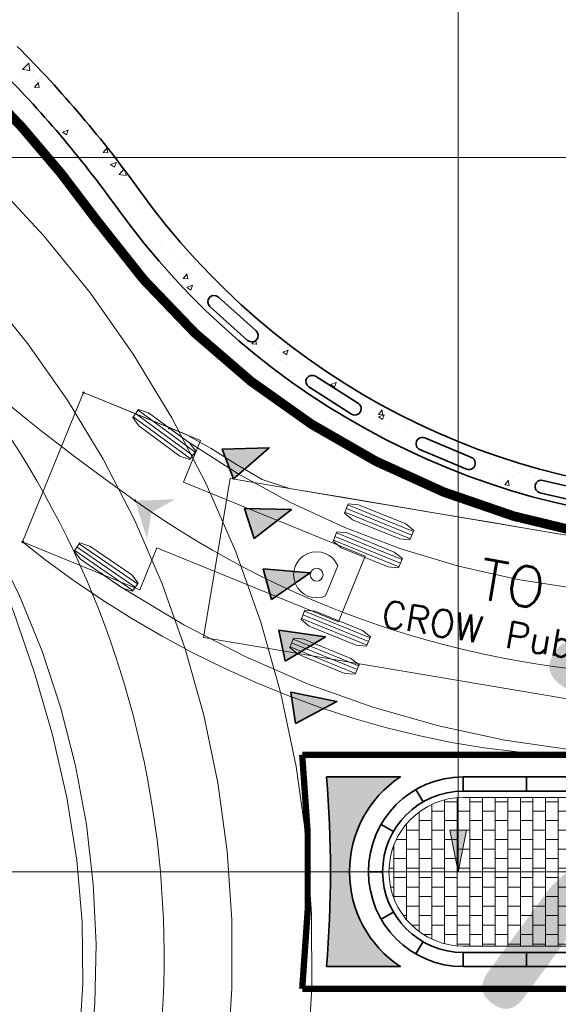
# Model space of a CAD drawing. Header units: metres. Extents: x -699 to 2316, y -1199 to 781.
# Tile 83 of 256: x 1020 to 1028, y -594 to -578. Entities that reach past the tile are written whole.
import ezdxf
from ezdxf.enums import TextEntityAlignment as Align

# ---------------------------------------------------------------- set-up
doc = ezdxf.new("R2010")
doc.units = ezdxf.units.M
doc.header["$PDMODE"] = 1
doc.linetypes.add('AM-AS', pattern=[16, 10, -2, 2, -2])
doc.linetypes.add('VH-RWSBAND', pattern=[24, 10, -2, 2, -2, 2, -2, 2, -2])
for name, color, linetype, lineweight in [('B-WE-AM-AS-G', 10, 'AM-AS', 18), ('N-WE-VH-KANTOPSLUITING_TROTTOIRBAND_RWS-G', 210, 'VH-RWSBAND', 35), ('N-WE-VH-KANTVERHARDING-G', 210, 'Continuous', 35), ('N-WE-VH-STOOTBAND-G', 7, 'Continuous', 35), ('N-WE-VH-VERHARDING_ASFALT_CONSTRUCTIE-A', 252, 'Continuous', 18), ('N-WE-VH-VERHARDING_BETON-G', 252, 'Continuous', 35), ('N-WE-VH-VERHARDING_BETONSTRAATSTEEN-A', 252, 'Continuous', 18), ('N-WE-VW-MARKERING_DWARS_DRIEHOEK_5070-G', 7, 'VW-HAAIETAND70-L-N', 35), ('N-WE-VW-MARKERING_LANGS_STREEP_DOORGETROKKEN_010-G', 7, 'Continuous', 13), ('N-WE-VW-MARKERING_LANGS_STREEP_DOORGETROKKEN_015-G', 7, 'Continuous', 13), ('N-WE-VW-MARKERING_PUNTSTUK-G', 7, 'Continuous', 35), ('X-XX-RC-RIJLIJN', 2, 'Continuous', 5)]:
    doc.layers.add(name, color=color, linetype=linetype, lineweight=lineweight)
doc.layers.add('X-XX-AL-TEKENBLAD_HULPLIJN-G', color=4, linetype='Continuous', lineweight=18, plot=False)
doc.styles.add('NLCS-ISO', font='NLCS-ISO.ttf')
doc.styles.add('NLCS-ISO Standaard', font='NLCS-ISO.ttf')
doc.styles.add('TSText', font='txt.shx')
doc.linetypes.add('VW-HAAIETAND70-L-N', pattern='A,0,-0.5,[149,NLCS.SHX,S=1,R=0,X=-0.625,Y=0],-0.5', length=1)
doc.dimstyles.new('NLCS-M200-T25-Pijl', dxfattribs={"dimtxt": 0.5, "dimasz": 0.375, "dimexe": 0.4, "dimexo": 0.4, "dimgap": 0.14, "dimtad": 1, "dimlfac": -1, "dimzin": 0, "dimdsep": 46, "dimtxsty": 'NLCS-ISO Standaard', "dimblk": 'Pijl', "dimblk1": 'Pijl', "dimblk2": 'Pijl', "dimcen": 2.5, "dimdle": 2, "dimclrd": 256, "dimclre": 256, "dimclrt": 256, "dimadec": 0, "dimazin": 0, "dimtfac": 1, "dimtofl": 0, "dimtmove": 0, "dimatfit": 3, "dimldrblk": 'Pijl', "dimfxl": 1, "dimtolj": 1, "dimtzin": 0, "dimlwd": 18, "dimlwe": 18, "dimarcsym": 0})
pattern_1 = [(0, (-417.2106068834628, -584.3071553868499), (0.2, 0.15), [0.2, -0.2]), (90, (-417.2106068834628, -584.3071553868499), (-0.2, 1.224646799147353e-17), [])]

# ---------------------------------------------------------------- blocks, each defined once
blk = doc.blocks.new('NLCS_Haai70')
at = {"linetype": 'Continuous'}
blk.add_hatch(color=256, dxfattribs=at).paths.add_polyline_path([(-0.25, 0), (0.2499999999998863, 2.273736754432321e-13), (2.842170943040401e-14, -0.7000000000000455)])
blk.add_lwpolyline([(-0.25, 0), (0.2499999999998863, 2.273736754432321e-13), (2.842170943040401e-14, -0.7000000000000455)], close=True, dxfattribs=at)
blk = doc.blocks.new('NLCS_Rotondepoot_7.3_R18_2fo')
at = {"layer": 'N-WE-VH-VERHARDING_ASFALT_CONSTRUCTIE-A'}
h = blk.add_hatch(dxfattribs=at)
h.set_pattern_fill('AR-CONC', color=256, scale=0.005, angle=180, style=0)
h.set_pattern_definition([(230.0000000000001, (-417.2106068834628, -584.3071553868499), (-0.9109233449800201, 0.07969542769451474), [0.09525, -1.04775]), (175.0000000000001, (-417.2106068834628, -584.3071553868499), (0.1762171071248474, -0.9552842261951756), [0.0762, -0.83820292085]), (280.4514447, (-417.2865169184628, -584.3005141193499), (-0.7347062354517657, -0.875588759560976), [0.08095004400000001, -0.890451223]), (226.1842000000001, (-417.2106068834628, -584.5611553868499), (-1.35539520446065, 0.2102116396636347), [0.142875, -1.571625]), (276.6355576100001, (-417.3235563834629, -584.5436378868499), (-1.187020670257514, -1.237130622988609), [0.1214251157, -1.3356780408]), (171.1841511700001, (-417.2106068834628, -584.5611553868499), (-1.187020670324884, -1.237130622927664), [0.11429983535, -1.2572986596]), (201, (-417.3376068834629, -584.4976553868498), (-0.7580719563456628, 0.5113259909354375), [0.09525, -1.04775]), (146, (-417.3376068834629, -584.4976553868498), (-0.3090101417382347, -0.9209398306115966), [0.0762, -0.8382]), (251.4514450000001, (-417.4007795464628, -584.4550448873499), (-1.067082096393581, -0.409613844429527), [0.08095004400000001, -0.8904496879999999]), (217.5000000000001, (-417.2106068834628, -584.3071553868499), (-0.01544301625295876, -0.4227751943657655), [0, -0.82804, 0, -0.8509000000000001, 0, -0.8413750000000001]), (187.5, (-417.2106068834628, -584.3071553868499), (-0.3340983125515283, -0.5009028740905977), [0, -0.48514, 0, -0.80899, 0, -0.320675]), (147.5, (-416.9273968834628, -584.3071553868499), (-0.677952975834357, 0.0286437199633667), [0, -0.3174999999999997, 0, -0.9905999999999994, 0, -1.314449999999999]), (137.5, (-416.8003968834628, -584.3071553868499), (-0.7406459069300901, -0.1271324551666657), [0, -0.41275, 0, -0.65786, 0, -0.93345])])
edge = h.paths.add_edge_path()
edge.add_line((-24.36698586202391, -5.500000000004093), (-27.60000000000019, -5.500000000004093))
edge.add_line((-27.60000000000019, -5.500000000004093), (-27.60000000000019, -5.950000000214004))
edge.add_line((-27.60000000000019, -5.950000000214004), (-24.36698586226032, -5.950000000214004))
edge.add_arc((-24.36698586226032, -17.50000000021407), 11.55000000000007, 35.68533471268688, 90, ccw=False)
edge.add_arc((-1.19030119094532e-10, -1.069793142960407e-10), 18.45000000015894, 215.685334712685, 225.0000000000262)
edge.add_line((-13.04612011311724, -13.04612011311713), (-12.72792206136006, -12.72792206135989))
edge.add_arc((1.134594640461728e-10, 1.016360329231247e-10), 18.00000000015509, 215.6853347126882, 224.999999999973, ccw=False)
edge.add_arc((-24.36698586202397, -17.50000000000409), 12, 35.68533471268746, 89.99999999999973)
edge = h.paths.add_edge_path(flags=16)
edge.add_line((-22.09031901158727, -5.812964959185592), (-21.31066153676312, -5.992225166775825))
edge.add_arc((-21.33306906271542, -6.089682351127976), 0.1000000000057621, -102.94850606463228, 77.05149393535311, ccw=False)
edge.add_line((-21.35547658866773, -6.187139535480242), (-22.13513406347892, -6.007879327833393))
edge.add_arc((-22.11272653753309, -5.91042214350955), 0.09999999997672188, 77.05149393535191, 257.0514939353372, ccw=False)
edge = h.paths.add_edge_path(flags=16)
edge.add_line((-20.15155924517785, -6.364463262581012), (-19.41331156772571, -6.67266833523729))
edge.add_arc((-19.45183720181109, -6.764949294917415), 0.1000000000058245, -112.6596551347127, 67.3403448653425, ccw=False)
edge.add_line((-19.49036283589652, -6.857230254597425), (-20.2286105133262, -6.549025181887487))
edge.add_arc((-20.19008487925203, -6.456744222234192), 0.09999999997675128, 67.34034486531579, 247.3403448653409, ccw=False)
edge = h.paths.add_edge_path(flags=16)
edge.add_line((-18.33360800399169, -7.235091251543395), (-17.65792732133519, -7.66340844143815))
edge.add_arc((-17.71146697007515, -7.747868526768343), 0.1000000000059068, -122.3708042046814, 57.629195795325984, ccw=False)
edge.add_line((-17.76500661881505, -7.832328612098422), (-18.44068730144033, -7.40401142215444))
edge.add_arc((-18.38714765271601, -7.319551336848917), 0.09999999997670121, 57.6291957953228, 237.6291957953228, ccw=False)
edge = h.paths.add_edge_path(flags=16)
edge.add_line((-16.68856535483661, -8.399897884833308), (-16.09481577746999, -8.936052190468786))
edge.add_arc((-16.16183506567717, -9.010270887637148), 0.1000000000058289, -132.0819532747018, 47.91804672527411, ccw=False)
edge.add_line((-16.22885435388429, -9.08448958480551), (-16.82260393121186, -8.548335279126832))
edge.add_arc((-16.75558464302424, -8.47411658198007), 0.09999999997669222, 47.918046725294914, 227.9180467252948, ccw=False)
at = {"layer": 'N-WE-VH-VERHARDING_BETONSTRAATSTEEN-A'}
h = blk.add_hatch(dxfattribs=at)
h.set_pattern_fill('VB-KLINKERVERHARDING', color=256, scale=0.2, style=0, pattern_type=2)
h.set_pattern_definition(pattern_1)
edge = h.paths.add_edge_path()
edge.add_line((-27.27499999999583, 1.174999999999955), (-27.2749999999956, -1.174999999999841))
edge.add_line((-27.2749999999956, -1.174999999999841), (-20.09999999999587, -1.174999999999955))
edge.add_arc((-20.09999999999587, 1.13686837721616e-13), 1.175000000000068, 270, 450)
edge.add_line((-20.09999999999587, 1.175000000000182), (-27.27499999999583, 1.174999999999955))
h = blk.add_hatch(dxfattribs=at)
h.set_pattern_fill('VB-KLINKERVERHARDING', color=256, scale=0.2, style=0, pattern_type=2)
h.set_pattern_definition(pattern_1)
edge = h.paths.add_edge_path()
edge.add_line((-27.27499999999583, 1.174999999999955), (-27.2749999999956, -1.174999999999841))
edge.add_line((-27.2749999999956, -1.174999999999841), (-20.09999999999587, -1.174999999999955))
edge.add_arc((-20.09999999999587, 1.13686837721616e-13), 1.175000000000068, 270, 450)
edge.add_line((-20.09999999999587, 1.175000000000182), (-27.27499999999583, 1.174999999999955))
at = {"layer": 'N-WE-VW-MARKERING_PUNTSTUK-G'}
h = blk.add_hatch(color=256, dxfattribs=at)
edge = h.paths.add_edge_path()
edge.add_line((-17.93739111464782, 1.5), (-19.10501256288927, 1.5))
edge.add_arc((-20.09999999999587, 0), 1.800000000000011, -56.44269023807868, 56.44269023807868, ccw=False)
edge.add_line((-19.10501256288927, -1.5), (-17.93739111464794, -1.5))
edge.add_arc((4.263256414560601e-12, -6.821210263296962e-13), 18.00000000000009, 175.2198081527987, 184.7801918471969, ccw=False)
at = {"layer": 'B-WE-AM-AS-G'}
blk.add_lwpolyline([(-97.77888202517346, 0), (0, 0)], dxfattribs=at)
at = {"layer": 'N-WE-VH-KANTOPSLUITING_TROTTOIRBAND_RWS-G'}
for p, q in [((-21.10000000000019, 1.274999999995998), (-21.10000000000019, 1.499999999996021)), ((-20.10000000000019, 1.274999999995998), (-20.10000000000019, 1.499999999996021)), ((-21.10000000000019, -1.500000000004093), (-21.10000000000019, -1.27500000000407)), ((-20.10000000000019, -1.500000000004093), (-20.10000000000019, -1.27500000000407))]:
    blk.add_line(p, q, dxfattribs=at)
at = {"layer": 'N-WE-VH-KANTVERHARDING-G'}
for points in [[(-20.10000000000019, -1.500000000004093, 0.9999999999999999), (-20.10000000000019, 1.499999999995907), (-27.60000000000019, 1.499999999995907), (-27.60000000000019, -1.500000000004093)], [(-27.37500000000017, 1.274999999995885), (-27.37500000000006, -1.275000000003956), (-20.10000000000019, -1.27500000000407, 0.9999999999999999), (-20.10000000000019, 1.274999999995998)]]:
    blk.add_lwpolyline(points, format="xyb", close=True, dxfattribs=at)
at = {"layer": 'N-WE-VH-KANTVERHARDING-G', "flags": 128}
for points in [[(-21.10000000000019, 1.274999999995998), (-21.10000000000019, 1.499999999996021)], [(-20.10000000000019, 1.274999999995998), (-20.10000000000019, 1.499999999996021)], [(-19.4630782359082, 1.104516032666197), (-19.35068027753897, 1.29943062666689)], [(-18.99548396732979, 0.6369217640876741), (-18.80056937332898, 0.749319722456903)], [(-18.8250000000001, -4.092726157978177e-12), (-18.60000000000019, -4.092726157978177e-12)], [(-18.99548396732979, -0.6369217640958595), (-18.80056937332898, -0.7493197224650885)], [(-19.4630782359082, -1.104516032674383), (-19.35068027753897, -1.299430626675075)], [(-21.10000000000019, -1.500000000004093), (-21.10000000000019, -1.27500000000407)], [(-20.10000000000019, -1.500000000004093), (-20.10000000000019, -1.27500000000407)]]:
    blk.add_lwpolyline(points, dxfattribs=at)
at = {"layer": 'N-WE-VH-KANTVERHARDING-G'}
blk.add_lwpolyline([(-12.72792206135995, -12.72792206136, -0.04066528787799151), (-14.62019151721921, -10.49999999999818, 0.2415313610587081), (-24.3669858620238, -5.500000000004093), (-30.2882649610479, -5.500000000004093, -0.02492232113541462), (-35.26345091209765, -5.25185951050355), (-41.35642643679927, -4.642561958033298, 0.02492232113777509), (-61.25717024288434, -3.650000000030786), (-97.7788820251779, -3.650000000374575)], format="xyb", dxfattribs=at)
at = {"layer": 'N-WE-VH-STOOTBAND-G', "flags": 128}
for points in [[(-22.09031901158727, -5.812964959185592), (-21.31066153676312, -5.992225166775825, -1), (-21.35547658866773, -6.187139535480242), (-22.13513406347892, -6.007879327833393, -1)], [(-20.15155924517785, -6.364463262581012), (-19.41331156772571, -6.67266833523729, -1), (-19.49036283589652, -6.857230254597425), (-20.2286105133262, -6.549025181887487, -1)], [(-17.76500661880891, -7.832328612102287, 0.9999999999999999), (-17.65792732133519, -7.663408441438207), (-18.33360800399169, -7.235091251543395, 0.9999999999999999), (-18.4406873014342, -7.404011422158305)], [(-16.68856535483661, -8.399897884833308), (-16.09481577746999, -8.936052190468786, -1), (-16.22885435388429, -9.08448958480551), (-16.82260393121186, -8.548335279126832, -1)]]:
    blk.add_lwpolyline(points, format="xyb", close=True, dxfattribs=at)
at = {"layer": 'N-WE-VH-VERHARDING_BETON-G'}
blk.add_lwpolyline([(-13.04612011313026, -13.04612011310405, -0.04066528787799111), (-14.98569630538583, -10.76250000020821, 0.2415313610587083), (-24.36698586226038, -5.950000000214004), (-27.60000000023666, -5.950000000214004)], format="xyb", dxfattribs=at)
at = {"layer": 'N-WE-VH-VERHARDING_BETONSTRAATSTEEN-A'}
blk.add_lwpolyline([(-27.27499999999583, 1.174999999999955), (-27.2749999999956, -1.174999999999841), (-20.09999999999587, -1.174999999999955, 1), (-20.09999999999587, 1.175000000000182)], format="xyb", close=True, dxfattribs=at)
blk.add_lwpolyline([(-27.27499999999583, 1.174999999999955), (-27.2749999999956, -1.174999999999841), (-20.09999999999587, -1.174999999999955, 1), (-20.09999999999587, 1.175000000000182)], format="xyb", close=True, dxfattribs=at)
at = {"layer": 'N-WE-VW-MARKERING_LANGS_STREEP_DOORGETROKKEN_010-G', "const_width": 0.1}
blk.add_lwpolyline([(-32.59999999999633, -1.849999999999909), (-17.55277755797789, -1.850000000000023, -0.05255267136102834), (-17.55277755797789, 1.850000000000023), (-32.59999999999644, 1.850000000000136), (-49.59999999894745, 0.1500000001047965)], format="xyb", dxfattribs=at)
at = {"layer": 'N-WE-VW-MARKERING_LANGS_STREEP_DOORGETROKKEN_015-G', "const_width": 0.15}
blk.add_lwpolyline([(-12.46275701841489, -12.46275701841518, -0.04066528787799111), (-14.31560419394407, -10.28124999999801, 0.2415313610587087), (-24.3669858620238, -5.125000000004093), (-30.2882649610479, -5.125000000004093, -0.02492232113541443), (-35.22613701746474, -4.878720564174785), (-43.8377230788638, -4.017561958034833, 0.02492232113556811), (-63.73846688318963, -3.025000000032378), (-71.76340469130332, -3.025000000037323)], format="xyb", dxfattribs=at)
at = {"layer": 'N-WE-VW-MARKERING_PUNTSTUK-G'}
blk.add_lwpolyline([(-17.93739111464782, 1.5), (-19.10501256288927, 1.5, -0.5366750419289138), (-19.10501256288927, -1.5), (-17.93739111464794, -1.5, -0.04173925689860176)], format="xyb", close=True, dxfattribs=at)
at = {"layer": 'N-WE-VW-MARKERING_DWARS_DRIEHOEK_5070-G'}
for p, rotation in [((-17.40847099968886, -2.589428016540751), 278.4604448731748), ((-17.23333118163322, -3.573834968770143), 281.7158868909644), ((-17.00257186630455, -4.546707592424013), 284.9713289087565), ((-16.71693781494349, -5.504906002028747), 288.2267709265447), ((-16.37735089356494, -6.445337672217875), 291.4822129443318)]:
    blk.add_blockref('NLCS_Haai70', p, dxfattribs=dict(at, rotation=rotation))
blk = doc.blocks.new('*U1031')
at = {"layer": 'X-XX-RC-RIJLIJN', "color": 2, "linetype": 'Continuous', "ltscale": 1.524}
blk.add_circle((0, 0), 0.0127, dxfattribs=at)
blk = doc.blocks.new('*U1033')
at = {"layer": 'X-XX-RC-RIJLIJN', "color": 2, "linetype": 'Continuous', "ltscale": 1.524}
blk.add_circle((0, 0), 0.0127, dxfattribs=at)
blk = doc.blocks.new('*U1047')
at = {"layer": 'X-XX-RC-RIJLIJN', "color": 3, "linetype": 'Continuous', "ltscale": 1.524}
blk.add_circle((0, 0), 0.0127, dxfattribs=at)
blk = doc.blocks.new('*U1049')
at = {"layer": 'X-XX-RC-RIJLIJN', "color": 3, "linetype": 'Continuous', "ltscale": 1.524}
blk.add_circle((0, 0), 0.0127, dxfattribs=at)
blk = doc.blocks.new('*U1055')
at = {"layer": 'X-XX-RC-RIJLIJN', "color": 2, "linetype": 'Continuous', "ltscale": 1.524}
for p, q in [((-10.111, 1.211250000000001), (-11.229, 1.211250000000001)), ((-10.111, 1.147500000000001), (-11.229, 1.147500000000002)), ((-8.841000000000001, 1.211250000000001), (-9.959000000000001, 1.211250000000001)), ((-8.841000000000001, 1.147500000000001), (-9.959000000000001, 1.147500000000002)), ((-7.571000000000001, 1.211250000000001), (-8.689, 1.211250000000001)), ((-7.571000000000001, 1.147500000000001), (-8.689, 1.147500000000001)), ((-10.111, 1.083750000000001), (-11.229, 1.083750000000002)), ((-8.841000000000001, 1.083750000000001), (-9.959000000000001, 1.083750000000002)), ((-7.571000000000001, 1.083750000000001), (-8.689, 1.083750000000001)), ((-10.111, 0.7322500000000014), (-11.229, 0.7322500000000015)), ((-10.111, 0.6685000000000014), (-11.229, 0.6685000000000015)), ((-8.841000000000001, 0.7322500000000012), (-9.959000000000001, 0.7322500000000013)), ((-8.841000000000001, 0.6685000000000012), (-9.959000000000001, 0.6685000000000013)), ((-7.571000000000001, 0.732250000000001), (-8.689, 0.7322500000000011)), ((-7.571000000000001, 0.668500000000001), (-8.689, 0.6685000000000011)), ((-10.111, 0.6047500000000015), (-11.229, 0.6047500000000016)), ((-8.841000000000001, 0.6047500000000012), (-9.959000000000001, 0.6047500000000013)), ((-7.571000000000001, 0.604750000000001), (-8.689, 0.6047500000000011)), ((-10.111, -0.6047499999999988), (-11.229, -0.6047499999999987)), ((-8.841000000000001, -0.604749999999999), (-9.959000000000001, -0.6047499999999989)), ((-7.571000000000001, -0.604749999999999), (-8.689, -0.6047499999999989)), ((-10.111, -0.6684999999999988), (-11.229, -0.6684999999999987)), ((-10.111, -0.7322499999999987), (-11.229, -0.7322499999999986)), ((-8.841000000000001, -0.668499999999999), (-9.959000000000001, -0.6684999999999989)), ((-8.841000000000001, -0.732249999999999), (-9.959000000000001, -0.7322499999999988)), ((-7.571000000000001, -0.668499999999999), (-8.689, -0.6684999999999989)), ((-7.571000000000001, -0.732249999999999), (-8.689, -0.7322499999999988)), ((-10.111, -1.083749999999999), (-11.229, -1.083749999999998)), ((-8.841000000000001, -1.083749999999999), (-9.959000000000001, -1.083749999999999)), ((-7.571000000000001, -1.083749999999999), (-8.689, -1.083749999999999)), ((-10.111, -1.147499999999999), (-11.229, -1.147499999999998)), ((-10.111, -1.211249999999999), (-11.229, -1.211249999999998)), ((-8.841000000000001, -1.147499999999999), (-9.959000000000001, -1.147499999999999)), ((-8.841000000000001, -1.211249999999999), (-9.959000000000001, -1.211249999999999)), ((-7.571000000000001, -1.147499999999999), (-8.689, -1.147499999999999)), ((-7.571000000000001, -1.211249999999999), (-8.689, -1.211249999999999))]:
    blk.add_line(p, q, dxfattribs=at)
at = {"layer": 'X-XX-RC-RIJLIJN', "color": 7, "linetype": 'Continuous', "lineweight": 0, "ltscale": 1.524}
blk.add_lwpolyline([(7.807123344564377e-17, 1.275), (-13.6, 1.275000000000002), (-13.6, -1.274999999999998), (0, -1.274999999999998), (7.807123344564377e-17, 1.275), (7.807123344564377e-17, 1.275)], close=True, dxfattribs=at)
at = {"layer": 'X-XX-RC-RIJLIJN', "color": 7, "linetype": 'Continuous', "ltscale": 1.524, "flags": 128}
for points in [[(-10.111, 1.227060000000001), (-10.111, 1.067940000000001), (-10.26752, 1.020000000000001), (-11.07248, 1.020000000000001), (-11.229, 1.067940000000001), (-11.229, 1.227060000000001), (-11.07248, 1.275000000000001), (-10.26752, 1.275000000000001)], [(-8.841000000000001, 1.227060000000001), (-8.841000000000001, 1.067940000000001), (-8.99752, 1.020000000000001), (-9.802480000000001, 1.020000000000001), (-9.959, 1.067940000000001), (-9.959, 1.227060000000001), (-9.802480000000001, 1.275000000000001), (-8.99752, 1.275000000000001)], [(-7.571000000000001, 1.227060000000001), (-7.571000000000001, 1.067940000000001), (-7.727520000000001, 1.020000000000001), (-8.532480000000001, 1.020000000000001), (-8.689, 1.067940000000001), (-8.689, 1.227060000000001), (-8.532480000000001, 1.275000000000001), (-7.727520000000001, 1.275000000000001)], [(-10.111, 0.7480600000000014), (-10.111, 0.5889400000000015), (-10.26752, 0.5410000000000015), (-11.07248, 0.5410000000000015), (-11.229, 0.5889400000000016), (-11.229, 0.7480600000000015), (-11.07248, 0.7960000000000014), (-10.26752, 0.7960000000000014)], [(-8.841000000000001, 0.7480600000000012), (-8.841000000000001, 0.5889400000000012), (-8.99752, 0.5410000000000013), (-9.802480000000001, 0.5410000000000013), (-9.959, 0.5889400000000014), (-9.959, 0.7480600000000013), (-9.802480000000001, 0.7960000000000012), (-8.99752, 0.7960000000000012)], [(-7.571000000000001, 0.748060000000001), (-7.571000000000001, 0.588940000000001), (-7.727520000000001, 0.541000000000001), (-8.532480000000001, 0.541000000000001), (-8.689, 0.5889400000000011), (-8.689, 0.7480600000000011), (-8.532480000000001, 0.7960000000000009), (-7.727520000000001, 0.7960000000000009)], [(-10.111, -0.5889399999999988), (-10.111, -0.7480599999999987), (-10.26752, -0.7959999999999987), (-11.07248, -0.7959999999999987), (-11.229, -0.7480599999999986), (-11.229, -0.5889399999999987), (-11.07248, -0.5409999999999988), (-10.26752, -0.5409999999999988)], [(-8.841000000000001, -0.588939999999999), (-8.841000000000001, -0.748059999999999), (-8.99752, -0.7959999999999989), (-9.802480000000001, -0.7959999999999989), (-9.959, -0.7480599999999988), (-9.959, -0.5889399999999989), (-9.802480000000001, -0.540999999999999), (-8.99752, -0.540999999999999)], [(-7.571000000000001, -0.588939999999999), (-7.571000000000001, -0.748059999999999), (-7.727520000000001, -0.7959999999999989), (-8.532480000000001, -0.7959999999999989), (-8.689, -0.7480599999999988), (-8.689, -0.5889399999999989), (-8.532480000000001, -0.540999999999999), (-7.727520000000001, -0.540999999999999)], [(-10.111, -1.067939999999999), (-10.111, -1.227059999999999), (-10.26752, -1.274999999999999), (-11.07248, -1.274999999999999), (-11.229, -1.227059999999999), (-11.229, -1.067939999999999), (-11.07248, -1.019999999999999), (-10.26752, -1.019999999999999)], [(-8.841000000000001, -1.067939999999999), (-8.841000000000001, -1.227059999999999), (-8.99752, -1.274999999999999), (-9.802480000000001, -1.274999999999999), (-9.959, -1.227059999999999), (-9.959, -1.067939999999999), (-9.802480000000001, -1.019999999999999), (-8.99752, -1.019999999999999)], [(-7.571000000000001, -1.067939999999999), (-7.571000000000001, -1.227059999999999), (-7.727520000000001, -1.274999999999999), (-8.532480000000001, -1.274999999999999), (-8.689, -1.227059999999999), (-8.689, -1.067939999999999), (-8.532480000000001, -1.019999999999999), (-7.727520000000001, -1.019999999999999)]]:
    blk.add_lwpolyline(points, close=True, dxfattribs=at)
at = {"layer": 'X-XX-RC-RIJLIJN', "color": 7, "linetype": 'Continuous', "ltscale": 1.524}
blk.add_circle((-1.6, 0), 0.102, dxfattribs=at)
blk = doc.blocks.new('*U1056')
at = {"layer": 'X-XX-RC-RIJLIJN', "color": 2, "linetype": 'Continuous', "ltscale": 1.524}
for p, q in [((-4.541, 1.211250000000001), (-5.659000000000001, 1.211250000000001)), ((-4.541, 1.147500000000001), (-5.659000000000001, 1.147500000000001)), ((-4.541, 1.083750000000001), (-5.659000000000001, 1.083750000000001)), ((-4.541, 0.7322500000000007), (-5.659000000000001, 0.7322500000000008)), ((-4.541, 0.6685000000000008), (-5.659000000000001, 0.6685000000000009)), ((-4.541, 0.6047500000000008), (-5.659000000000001, 0.6047500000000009)), ((-4.541, -0.6047499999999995), (-5.659000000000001, -0.6047499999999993)), ((-4.541, -0.6684999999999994), (-5.659000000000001, -0.6684999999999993)), ((-4.541, -0.7322499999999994), (-5.659000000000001, -0.7322499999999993)), ((-4.541, -1.08375), (-5.659000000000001, -1.083749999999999)), ((-4.541, -1.1475), (-5.659000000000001, -1.147499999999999)), ((-4.541, -1.211249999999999), (-5.659000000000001, -1.211249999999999))]:
    blk.add_line(p, q, dxfattribs=at)
at = {"layer": 'X-XX-RC-RIJLIJN', "color": 7, "linetype": 'Continuous', "ltscale": 1.524}
blk.add_line((-4.757588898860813, 0.2575888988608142), (-4.757588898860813, -0.2575888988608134), dxfattribs=at)
at = {"layer": 'X-XX-RC-RIJLIJN', "color": 7, "linetype": 'Continuous', "ltscale": 1.524, "flags": 128}
for points in [[(-4.541, 1.227060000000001), (-4.541, 1.067940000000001), (-4.697520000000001, 1.020000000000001), (-5.50248, 1.020000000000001), (-5.659000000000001, 1.067940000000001), (-5.659000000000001, 1.227060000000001), (-5.50248, 1.275000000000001), (-4.697520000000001, 1.275000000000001)], [(-4.541, 0.7480600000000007), (-4.541, 0.5889400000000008), (-4.697520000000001, 0.5410000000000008), (-5.50248, 0.5410000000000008), (-5.659000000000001, 0.5889400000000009), (-5.659000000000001, 0.7480600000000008), (-5.50248, 0.7960000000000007), (-4.697520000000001, 0.7960000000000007)], [(-4.541, -0.5889399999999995), (-4.541, -0.7480599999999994), (-4.697520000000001, -0.7959999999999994), (-5.50248, -0.7959999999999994), (-5.659000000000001, -0.7480599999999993), (-5.659000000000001, -0.5889399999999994), (-5.50248, -0.5409999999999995), (-4.697520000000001, -0.5409999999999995)], [(-4.541, -1.067939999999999), (-4.541, -1.22706), (-4.697520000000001, -1.274999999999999), (-5.50248, -1.274999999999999), (-5.659000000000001, -1.22706), (-5.659000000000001, -1.067939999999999), (-5.50248, -1.02), (-4.697520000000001, -1.02)]]:
    blk.add_lwpolyline(points, close=True, dxfattribs=at)
at = {"layer": 'X-XX-RC-RIJLIJN', "color": 7, "linetype": 'Continuous', "lineweight": 0, "ltscale": 1.524}
blk.add_lwpolyline([(7.807123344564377e-17, 1.275), (-2, 1.275), (-2, 0.5610000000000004), (-5.100000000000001, 0.5610000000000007), (-5.100000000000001, -0.5609999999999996), (-2, -0.5609999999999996), (-2, -1.274999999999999), (0, -1.274999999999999), (7.807123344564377e-17, 1.275), (7.807123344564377e-17, 1.275)], close=True, dxfattribs=at)
at = {"layer": 'X-XX-RC-RIJLIJN', "color": 7, "linetype": 'Continuous', "ltscale": 1.524}
blk.add_arc((-4.5, 2.775557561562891e-16), 0.3642857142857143, 225.0000000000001, 135, dxfattribs=at)
blk = doc.blocks.new('*U1054')
at = {"layer": 'X-XX-RC-RIJLIJN', "color": 2, "linetype": 'Continuous', "ltscale": 1.524}
for p, q in [((0.04701003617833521, 1.429152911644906), (0.9489657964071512, 0.7685472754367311)), ((-0.02832736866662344, 1.326291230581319), (0.8736283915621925, 0.6656855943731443)), ((0.009341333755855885, 1.377722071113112), (0.9112970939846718, 0.7171164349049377)), ((-0.9176139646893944, -0.7323307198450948), (0.002947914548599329, -1.36675157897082)), ((-0.881438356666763, -0.6798389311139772), (0.03912352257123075, -1.314259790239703)), ((-0.9537895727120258, -0.7848225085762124), (-0.03322769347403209, -1.419243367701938))]:
    blk.add_line(p, q, dxfattribs=at)
at = {"layer": 'X-XX-RC-RIJLIJN', "color": 7, "linetype": 'Continuous', "ltscale": 1.524, "flags": 128}
for points in [[(-0.03766920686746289, 1.313536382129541), (0.05635187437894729, 1.44190776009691), (0.2109525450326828, 1.388098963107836), (0.8603606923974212, 0.9124629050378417), (0.9583076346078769, 0.7813021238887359), (0.8642865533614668, 0.6529307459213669), (0.7096858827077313, 0.7067395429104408), (0.06027773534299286, 1.182375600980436)], [(-0.9627611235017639, -0.7978404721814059), (-0.8724668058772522, -0.6668209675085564), (-0.7163840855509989, -0.716166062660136), (-0.05357953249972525, -1.17294908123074), (0.04809507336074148, -1.301241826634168), (-0.0421992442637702, -1.432261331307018), (-0.1982819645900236, -1.382916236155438), (-0.8610865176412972, -0.9261332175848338)]]:
    blk.add_lwpolyline(points, close=True, dxfattribs=at)
at = {"layer": 'X-XX-RC-RIJLIJN'}
for name, p, rotation in [('*U1056', (-1.296451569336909, 0.528406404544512), 157.8252238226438), ('*U1055', (1.293025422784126, -0.9037756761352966), 170.420443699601)]:
    blk.add_blockref(name, p, dxfattribs=dict(at, rotation=rotation))
at = {"layer": 'X-XX-RC-RIJLIJN', "color": 4, "style": 'TSText'}
for s, height, p in [('TO 16.50 M', 0.6375000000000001, (8.059735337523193, -1.670816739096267)), ('CROW Publication 257 (NL)', 0.425, (7.927121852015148, -2.456579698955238)), ('(c) 2015 Transoft Solutions, Inc. All rights reserved.', 0.0255, (7.998202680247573, -2.035410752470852))]:
    blk.add_text(s, height=height, rotation=350.420443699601, dxfattribs=at).set_placement(p, align=Align.MIDDLE_CENTER)
blk = doc.blocks.new('*U1068')
at = {"layer": 'X-XX-RC-RIJLIJN', "color": 6, "linetype": 'Continuous', "ltscale": 1.524}
blk.add_circle((0, 0), 0.0127, dxfattribs=at)
blk = doc.blocks.new('*U1069')
at = {"layer": 'X-XX-RC-RIJLIJN'}
blk.add_hatch(color=4, dxfattribs=at).paths.add_polyline_path([(0, 0), (0.1880235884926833, -0.6091415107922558), (0.2599954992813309, -0.1844014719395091), (0.6370496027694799, 0.02395941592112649)])
blk = doc.blocks.new('*U1029')
at = {"layer": 'X-XX-RC-RIJLIJN', "color": 3, "linetype": 'Continuous', "ltscale": 1.524, "flags": 128}
for points in [[(1028.671093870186, -586.4852861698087), (1028.174604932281, -586.4014935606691), (1027.684233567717, -586.3187334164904), (1027.199876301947, -586.2369882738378), (1026.721351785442, -586.1562275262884), (1026.249324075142, -586.0765632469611), (1025.782029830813, -585.9976978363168), (1025.319886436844, -585.9197017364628), (1024.862652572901, -585.842534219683), (1024.410068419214, -585.7661514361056), (1023.961919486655, -585.6905171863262), (1023.529320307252, -585.550431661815), (1023.120100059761, -585.3119464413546), (1022.720515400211, -585.0601841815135), (1022.314978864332, -584.8333777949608), (1021.889492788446, -584.6599586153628), (1021.465078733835, -584.4869763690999), (1021.041604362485, -584.3143771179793), (1020.703422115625, -584.1765411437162)], [(1028.590200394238, -589.9211100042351), (1028.077407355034, -589.9004943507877), (1027.560624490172, -589.857227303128), (1027.041164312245, -589.7919396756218), (1026.520286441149, -589.7051745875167), (1025.999192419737, -589.5974122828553), (1025.479024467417, -589.4690893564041), (1024.960866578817, -589.320613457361), (1024.445746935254, -589.1523744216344), (1023.934640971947, -588.96475262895), (1023.428474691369, -588.75812522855), (1022.928127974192, -588.532870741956), (1022.434437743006, -588.289372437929), (1021.948200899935, -588.0280207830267), (1021.470177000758, -587.7492151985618), (1021.001090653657, -587.4533652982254), (1020.541633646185, -587.1408917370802), (1020.092466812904, -586.8122267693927), (1019.740967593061, -586.5379350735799)]]:
    blk.add_lwpolyline(points, dxfattribs=at)
at = {"layer": 'X-XX-RC-RIJLIJN', "color": 2, "linetype": 'Continuous', "ltscale": 1.524, "flags": 128}
for points in [[(1028.525998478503, -587.2781170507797), (1027.568856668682, -587.1309652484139), (1026.633032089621, -586.9190091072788), (1025.720653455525, -586.64396660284), (1024.834279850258, -586.3077240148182), (1023.976741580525, -585.9123162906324), (1023.151024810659, -585.4599294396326), (1022.360185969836, -584.9529102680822), (1022.054303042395, -584.73536357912)], [(1028.418146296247, -589.8241364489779), (1027.365623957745, -589.6694403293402), (1026.316820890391, -589.4441819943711), (1025.278612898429, -589.1486137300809), (1024.257366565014, -588.7834313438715), (1023.259018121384, -588.3497898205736), (1022.289127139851, -587.8492879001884), (1021.35291162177, -587.2839401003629), (1020.988962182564, -587.0401692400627)]]:
    blk.add_lwpolyline(points, dxfattribs=at)
at = {"layer": 'X-XX-RC-RIJLIJN'}
for name, p in [('*U1054', (1021.51864642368, -585.8856445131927)), ('*U1049', (1020.703422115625, -584.1765411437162)), ('*U1033', (1022.054303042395, -584.73536357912)), ('*U1069', (1021.51864642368, -585.8856445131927)), ('*U1047', (1019.740967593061, -586.5379350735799)), ('*U1031', (1020.988962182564, -587.0401692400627))]:
    blk.add_blockref(name, p, dxfattribs=at)
at = {"layer": 'X-XX-RC-RIJLIJN', "rotation": 144.6538773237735}
blk.add_blockref('*U1068', (1021.51864642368, -585.8856445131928), dxfattribs=at)
blk = doc.blocks.new('Pijl')
h = blk.add_hatch(color=256)
h.paths.add_polyline_path([(2.220446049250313e-16, 0), (-1.75, 0.352142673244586), (-1.749922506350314, 1.310063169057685e-14)])
h.paths.add_polyline_path([(-1.749922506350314, 1.310063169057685e-14), (-1.749845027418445, -0.3520757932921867), (0, 0)])
for p, q in [((-1.901878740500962, 1.4210854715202e-14), (0, 0)), ((0, 0), (-1.75, 0.352142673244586)), ((-1.75, 0.352142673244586), (-1.749845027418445, -0.3520757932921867)), ((0, 0), (-1.749845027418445, -0.3520757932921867))]:
    blk.add_line(p, q)
blk = doc.blocks.new('*D1070')
at = {"layer": 'Defpoints', "color": 0, "transparency": 16777216}
for p in [(1066.608620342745, -580.4613814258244), (1006.608620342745, -591.7505621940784), (1066.608620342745, -591.7505621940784)]:
    blk.add_point(p, dxfattribs=at)
at = {"layer": 'X-XX-AL-TEKENBLAD_HULPLIJN-G', "lineweight": 18, "transparency": 16777216}
for p, q in [((1006.608620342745, -591.3505621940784), (1006.608620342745, -580.0613814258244)), ((1066.608620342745, -591.3505621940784), (1066.608620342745, -580.0613814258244)), ((1006.983620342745, -580.4613814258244), (1066.233620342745, -580.4613814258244))]:
    blk.add_line(p, q, dxfattribs=at)
at = {"layer": 'X-XX-AL-TEKENBLAD_HULPLIJN-G', "lineweight": 18, "transparency": 16777216, "xscale": 0.375, "yscale": 0.375, "zscale": 0.375, "rotation": 180}
blk.add_blockref('Pijl', (1006.608620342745, -580.4613814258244), dxfattribs=at)
at = {"layer": 'X-XX-AL-TEKENBLAD_HULPLIJN-G', "lineweight": 18, "transparency": 16777216, "xscale": 0.375, "yscale": 0.375, "zscale": 0.375}
blk.add_blockref('Pijl', (1066.608620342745, -580.4613814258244), dxfattribs=at)
at = {"layer": 'X-XX-AL-TEKENBLAD_HULPLIJN-G', "transparency": 16777216, "insert": (1036.608620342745, -580.0713814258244), "char_height": 0.5, "attachment_point": 5, "style": 'NLCS-ISO Standaard'}
blk.add_mtext('\\A1;60.00', dxfattribs=at)
blk = doc.blocks.new('*D1071')
at = {"layer": 'Defpoints', "color": 0, "transparency": 16777216}
for p in [(1021.358620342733, -523.9966701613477), (1006.608620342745, -591.7505621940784), (1026.628439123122, -591.7505621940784)]:
    blk.add_point(p, dxfattribs=at)
at = {"layer": 'X-XX-AL-TEKENBLAD_HULPLIJN-G', "lineweight": 18, "transparency": 16777216}
for p, q in [((1021.758620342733, -523.9966701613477), (1027.028439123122, -523.9966701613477)), ((1026.628439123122, -524.3716701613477), (1026.628439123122, -591.3755621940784)), ((1007.008620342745, -591.7505621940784), (1027.028439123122, -591.7505621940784))]:
    blk.add_line(p, q, dxfattribs=at)
at = {"layer": 'X-XX-AL-TEKENBLAD_HULPLIJN-G', "lineweight": 18, "transparency": 16777216, "xscale": 0.375, "yscale": 0.375, "zscale": 0.375}
for p, rotation in [((1026.628439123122, -523.9966701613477), 90), ((1026.628439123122, -591.7505621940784), 270)]:
    blk.add_blockref('Pijl', p, dxfattribs=dict(at, rotation=rotation))
at = {"layer": 'X-XX-AL-TEKENBLAD_HULPLIJN-G', "transparency": 16777216, "insert": (1026.238439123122, -557.873616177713), "char_height": 0.5, "attachment_point": 5, "rotation": 90, "style": 'NLCS-ISO Standaard'}
blk.add_mtext('\\A1;67.75', dxfattribs=at)
blk = doc.blocks.new('*U1072')
at = {"layer": 'X-XX-AL-TEKENBLAD_HULPLIJN-G', "color": 2, "linetype": 'Continuous', "ltscale": 1.524, "flags": 128}
for points in [[(1022.977808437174, -594.6892811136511), (1023.050237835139, -593.6017198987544), (1023.048851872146, -592.511700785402), (1022.973643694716, -591.4242361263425), (1022.824947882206, -590.3443270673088), (1022.603438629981, -589.2769403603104), (1022.310126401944, -588.2269853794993), (1021.94635306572, -587.1992914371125), (1021.513785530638, -586.1985854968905), (1021.01440791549, -585.229470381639), (1020.450512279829, -584.2964035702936), (1019.824687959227, -583.4036766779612), (1019.139809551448, -582.5553957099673), (1018.399023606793, -581.7554621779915), (1017.60826359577, -581.0090414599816), (1016.839412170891, -580.2884554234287), (1016.112106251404, -579.5453352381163), (1015.428374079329, -578.7788942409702), (1014.789526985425, -577.98889565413)], [(1020.799393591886, -594.7728824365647), (1020.882883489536, -593.8319336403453), (1020.902362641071, -592.8875401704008), (1020.857756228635, -591.9440432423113), (1020.749281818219, -591.0057791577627), (1020.577448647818, -590.0770596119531), (1020.3430555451, -589.1621520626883), (1020.047187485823, -588.2652602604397), (1019.691210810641, -587.3905050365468), (1019.276767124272, -586.5419054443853), (1018.805765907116, -585.7233603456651), (1018.280375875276, -584.9386305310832), (1017.703015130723, -584.1913214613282), (1017.076340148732, -583.4848667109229), (1016.403233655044, -582.82251219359), (1015.684584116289, -582.2046881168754), (1014.944708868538, -581.5555241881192), (1014.236386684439, -580.8552885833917), (1013.5607245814, -580.1083012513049), (1012.919479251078, -579.318493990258), (1012.314740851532, -578.4894525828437), (1011.748713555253, -577.6244934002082)]]:
    blk.add_lwpolyline(points, dxfattribs=at)
at = {"layer": 'X-XX-AL-TEKENBLAD_HULPLIJN-G', "color": 5, "linetype": 'Continuous', "ltscale": 1.524, "flags": 128}
blk.add_lwpolyline([(1020.635766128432, -594.4614057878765), (1020.693068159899, -593.5173604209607), (1020.681038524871, -592.5485967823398), (1020.596113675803, -591.5648295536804), (1020.439337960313, -590.574671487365), (1020.215265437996, -589.585676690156), (1019.930951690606, -588.6040094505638), (1019.59499785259, -587.634168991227), (1019.216707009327, -586.678925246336), (1018.805416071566, -585.7394596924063), (1018.370028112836, -584.8156393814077), (1017.918731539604, -583.9063452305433), (1017.458869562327, -583.0097948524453), (1016.996916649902, -582.1238249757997), (1016.538522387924, -581.2461189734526), (1016.088591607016, -580.3743784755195), (1015.651378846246, -579.5064452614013), (1015.230664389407, -578.6405527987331), (1014.829882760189, -577.7751132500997)], dxfattribs=at)
at = {"layer": 'X-XX-AL-TEKENBLAD_HULPLIJN-G', "color": 3, "linetype": 'Continuous', "ltscale": 1.524, "flags": 128}
blk.add_lwpolyline([(1024.237863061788, -594.7678874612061), (1024.313961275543, -593.595971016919), (1024.310402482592, -592.4212890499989), (1024.227175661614, -591.2492951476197), (1024.064643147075, -590.085424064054), (1023.823537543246, -588.9350673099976), (1023.504957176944, -587.8035489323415), (1023.110360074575, -586.6961015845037), (1022.641556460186, -585.6178429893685), (1022.100699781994, -584.5737528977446), (1021.49027628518, -583.5686506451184), (1020.813093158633, -582.6071734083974), (1020.072265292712, -581.6937552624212), (1019.271200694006, -580.8326071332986), (1018.413584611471, -580.0276977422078), (1017.503362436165, -579.2827356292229), (1016.545478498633, -578.6007394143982), (1015.622942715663, -577.9277888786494)], dxfattribs=at)

msp = doc.modelspace()

# ---------------------------------------------------------------- linework, layer by layer
at = {"layer": 'X-XX-RC-RIJLIJN', "flags": 128}
msp.add_lwpolyline([(995.0297468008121, -603.3294357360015, 0.270526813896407), (1010.998642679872, -607.5261233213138, 0.6005500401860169), (1016.719264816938, -581.6693908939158, -0.219400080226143), (1009.708620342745, -566.4616085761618, -0.1171695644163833), (1012.914870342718, -552.9673519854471, 0.1171695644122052), (1018.258620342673, -530.4769243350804), (1018.258620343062, -506.8930314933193)], format="xyb", dxfattribs=at)
at = {"layer": 'X-XX-RC-RIJLIJN'}
for centre, radius, start, end in [((1043.58297295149, -554.7762095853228), 38.1396309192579, 220.1050960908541, 234.6538773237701), ((1030.196362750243, -573.65056219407), 15.00000000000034, 234.6538773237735, 270.0000000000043)]:
    msp.add_arc(centre, radius, start, end, dxfattribs=at)

# ---------------------------------------------------------------- block references
at = {"rotation": 180}
msp.add_blockref('NLCS_Rotondepoot_7.3_R18_2fo', (1006.608620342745, -591.7505621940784), dxfattribs=at)
at = {"layer": 'X-XX-AL-TEKENBLAD_HULPLIJN-G', "linetype": 'Continuous'}
msp.add_blockref('*U1072', (0, 0), dxfattribs=at)
at = {"layer": 'X-XX-RC-RIJLIJN', "linetype": 'Continuous'}
msp.add_blockref('*U1029', (0, 0), dxfattribs=at)

# ---------------------------------------------------------------- texts
at = {"style": 'NLCS-ISO'}
for s, p in [('voorbeeld aantakking parallelweg en bushalte+wachtstrook', (965.7014178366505, -685.4552304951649)), ('t.b.v. project Ganzenweg - Knardijk', (982.7510561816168, -687.2110767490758))]:
    msp.add_text(s, height=7.2, rotation=53.69684444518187, dxfattribs=at).set_placement(p)

# ---------------------------------------------------------------- dimensions: what is measured, and where the dimension line sits
at = {"layer": 'X-XX-AL-TEKENBLAD_HULPLIJN-G'}
dim = msp.add_linear_dim(base=(1026.628439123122, -591.7505621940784), p1=(1021.358620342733, -523.9966701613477), p2=(1006.608620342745, -591.7505621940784), angle=90, dimstyle='NLCS-M200-T25-Pijl', dxfattribs=at)
dim.commit()
dim.dimension.update_dxf_attribs({"geometry": '*D1071', "text_midpoint": (1026.238439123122, -557.873616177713)})
dim = msp.add_linear_dim(base=(1066.608620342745, -580.4613814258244), p1=(1006.608620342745, -591.7505621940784), p2=(1066.608620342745, -591.7505621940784), dimstyle='NLCS-M200-T25-Pijl', dxfattribs=at)
dim.commit()
dim.dimension.update_dxf_attribs({"geometry": '*D1070', "text_midpoint": (1036.608620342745, -580.0713814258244)})

doc.saveas('drawing.dxf')
